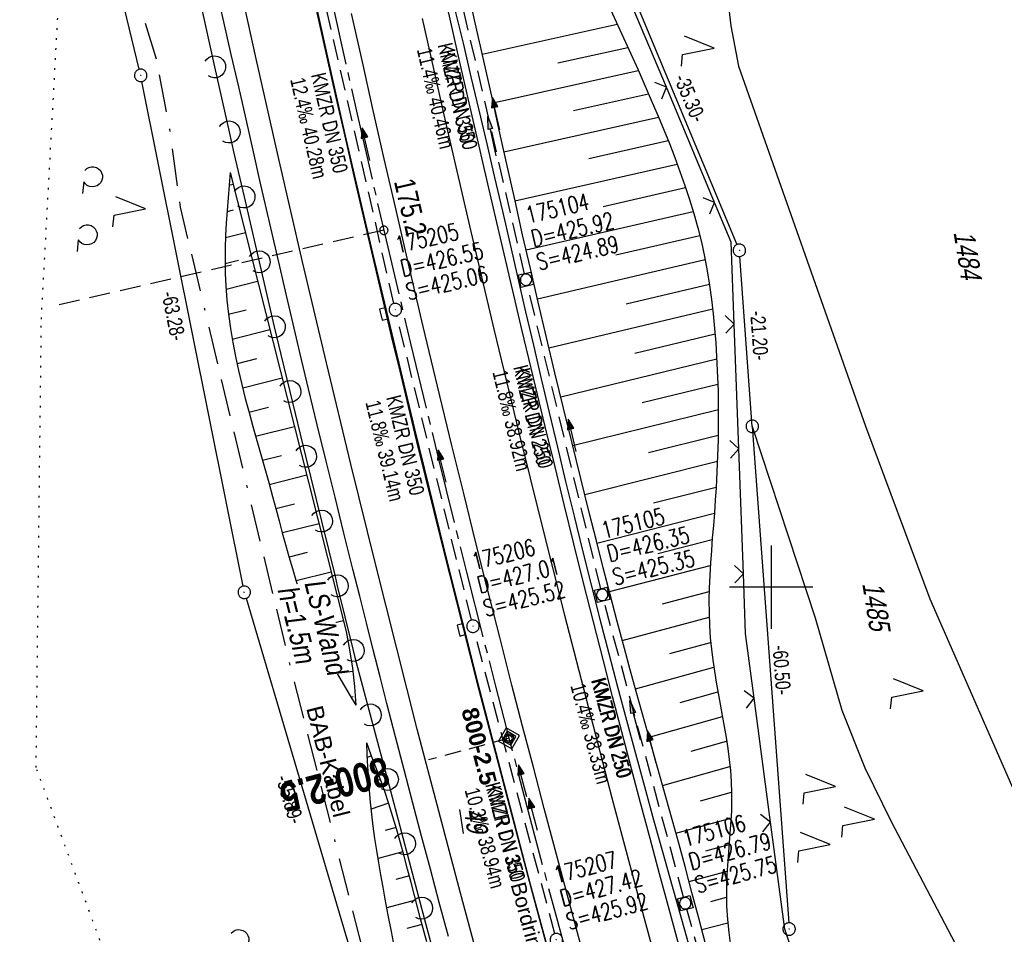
# Model space of a CAD drawing. Extents: x 508367 to 508796, y 450874 to 451833.
# Tile 9 of 37: x 508510 to 508628, y 451158 to 451268. Entities that reach past the tile are written whole.
import ezdxf
from ezdxf.enums import TextEntityAlignment as Align

# ---------------------------------------------------------------- set-up
doc = ezdxf.new("R2010")
doc.units = 0
doc.header["$LTSCALE"] = 10
doc.header["$MEASUREMENT"] = 0
for name, pattern in [('ACAD_ISO16W100', [73, 15, -6.5, 15, -6.5, 15, -7, 1, -7]), ('ACHSE', [5.5, 4, -0.5, 0.5, -0.5]), ('AUSGEZOGEN', [0]), ('LT00', [0]), ('LT17', [0.15, 0.1, -0.05]), ('PUNKTX2_STR', [0.6, 0.1, -0.5]), ('STRICHLINIE2', [0.375, 0.25, -0.125])]:
    doc.linetypes.add(name, pattern=pattern)
doc.layers.get('0').update_dxf_attribs({"linetype": 'LT00'})
for name, color, linetype in [('--EK_FBR', 250, 'LT00'), ('--EK_Halt-Pfeil', 4, 'LT00'), ('--EK_Haltung', 7, 'STRICHLINIE2'), ('--EK_Haltung-Text', 140, 'LT00'), ('--EK_Schacht-Text', 5, 'LT00'), ('--EK_ST-93-1', 30, 'LT17'), ('--EK_STATIONSZEICHEN', 19, 'LT00'), ('--EK_STATIONSZEICHEN_NR', 19, 'LT17'), ('--EL_DFK_AB_L', 21, 'LT00'), ('--EL_DFK_AB_P', 7, 'LT00'), ('--EL_Halt-Pfeil', 4, 'LT00'), ('--EL_Haltung', 182, 'STRICHLINIE2'), ('--EL_Haltung-Text', 182, 'LT00'), ('-AX-093', 35, 'ACHSE'), ('-ST-93-1', 250, 'LT00'), ('-STATIONSZEICHEN', 19, 'LT00'), ('-STATIONZEICHEN_NR', 19, 'LT00'), ('ABSTAND', 8, 'LT00'), ('BAB-KABEL', 220, 'ACAD_ISO16W100'), ('BAB-KABEL_TEXT', 221, 'Continuous'), ('DFK_AB_FLNR', 7, 'Continuous'), ('DFK_AB_L', 21, 'LT00'), ('DFK_AB_P', 7, 'LT00'), ('DFK_FLUR_NR', 250, 'LT00'), ('DFK_KATASTER', 250, 'LT00'), ('DFK_NUTZUNG', 250, 'LT00'), ('DFK_NUTZUNGSGRENZE', 70, 'PUNKTX2_STR'), ('LS-WAND_TEXT', 11, 'Continuous'), ('PFEIL', 140, 'AUSGEZOGEN'), ('RINNE_TEXT', 11, 'Continuous'), ('V121_AFBR_BAB', 250, 'LT00'), ('V121_BOESCH', 250, 'LT00'), ('V121_BOSCHUNG', 250, 'LT00'), ('V121_GRABEN', 250, 'LT00'), ('V121_H_BORD', 8, 'LT00'), ('V121_KA_MULD', 182, 'LT00'), ('V121_KA_PRUF', 182, 'LT00'), ('V121_LAERM', 11, 'LT00'), ('V121_LD_MARK', 250, 'LT00'), ('V121_RASTER', 250, 'LT00'), ('V121_SINKK', 182, 'LT00'), ('V121_ZAUN', 40, 'LT00')]:
    doc.layers.add(name, color=color, linetype=linetype)
doc.styles.add('Arial', font='ARIAL.TTF')
doc.styles.add('Beschrift', font='ARIAL.TTF')
doc.styles.add('Haltungsbeschriftung', font='ARIAL.TTF', dxfattribs={"width": 0.75})
doc.styles.add('Knoten', font='ARIALBD.TTF', dxfattribs={"width": 0.8, "height": 1.8})
doc.styles.add('schachtbeschriftung', font='romans.shx', dxfattribs={"width": 0.75, "height": 2})
doc.styles.get("Standard").update_dxf_attribs({"font": 'ARIAL.TTF'})

# ---------------------------------------------------------------- blocks, each defined once
blk = doc.blocks.new('SYMB7222')
at = {"color": 0, "linetype": 'ByBlock'}
blk.add_line((0, 0.185), (-0.11, -0.185), dxfattribs=at)
blk.add_lwpolyline([(0.25, -0.185), (0.11, -0.185), (0, 0.185)], dxfattribs=at)
blk = doc.blocks.new('SYMB7221')
at = {"color": 0, "linetype": 'ByBlock'}
for p, q in [((0, 0.435), (-0.11, 0.065)), ((0.11, 0.065), (0, 0.435)), ((0.25, 0.065), (0.11, 0.065)), ((-0.35, -0.065), (-0.46, -0.435)), ((0.35, -0.065), (0.24, -0.435))]:
    blk.add_line(p, q, dxfattribs=at)
for points in [[(-0.1, -0.435), (-0.24, -0.435), (-0.35, -0.065)], [(0.6, -0.435), (0.46, -0.435), (0.35, -0.065)]]:
    blk.add_lwpolyline(points, dxfattribs=at)
blk = doc.blocks.new('SYMB7201')
at = {"color": 0, "linetype": 'ByBlock'}
for p, q in [((0, 0.385), (-0.11, 0.015)), ((-0.255, -0.385), (-0.115, -0.385)), ((0.445, -0.385), (0.585, -0.385))]:
    blk.add_line(p, q, dxfattribs=at)
for points in [[(0.25, 0.015), (0.11, 0.015), (0, 0.385)], [(-0.393816, -0.383308), (-0.416239, -0.362945), (-0.432849, -0.337617), (-0.442589, -0.308936), (-0.444836, -0.27873), (-0.439449, -0.248923), (-0.426769, -0.221415), (-0.407606, -0.197958), (-0.38318, -0.180047), (-0.355047, -0.168823), (-0.325, -0.165), (-0.294953, -0.168823), (-0.26682, -0.180047), (-0.242394, -0.197959), (-0.223231, -0.221415), (-0.210551, -0.248923), (-0.205164, -0.27873), (-0.207411, -0.308936), (-0.21715, -0.337617), (-0.233761, -0.362945), (-0.256184, -0.383308)], [(0.306185, -0.383308), (0.283761, -0.362945), (0.267151, -0.337617), (0.257411, -0.308936), (0.255164, -0.27873), (0.260552, -0.248923), (0.273231, -0.221415), (0.292394, -0.197958), (0.31682, -0.180047), (0.344953, -0.168823), (0.375, -0.165), (0.405047, -0.168823), (0.43318, -0.180047), (0.457606, -0.197959), (0.476769, -0.221415), (0.489449, -0.248923), (0.494836, -0.27873), (0.492589, -0.308936), (0.48285, -0.337617), (0.466239, -0.362945), (0.443816, -0.383308)]]:
    blk.add_lwpolyline(points, dxfattribs=at)
blk = doc.blocks.new('SYMB0003')
at = {"color": 0, "linetype": 'ByBlock'}
for p, q in [((-0.015712, 0), (0.010166, 0.012015)), ((0, -0.021257), (-0.015712, 0)), ((0.010166, 0.012015), (0, -0.021257))]:
    blk.add_line(p, q, dxfattribs=at)
for points in [[(-0.031395, 0.499013), (-0.093691, 0.491144), (-0.154509, 0.475528), (-0.21289, 0.452414), (-0.267913, 0.422164), (-0.318712, 0.385257), (-0.364484, 0.342274), (-0.404509, 0.293893), (-0.438154, 0.240877), (-0.464888, 0.184062), (-0.484292, 0.124345), (-0.496058, 0.062667), (-0.5, 0)], [(-0.5, 0), (-0.496058, -0.062667), (-0.484292, -0.124345), (-0.464888, -0.184062), (-0.438154, -0.240877), (-0.404509, -0.293893), (-0.364485, -0.342274), (-0.318712, -0.385257), (-0.267914, -0.422164), (-0.21289, -0.452414), (-0.154509, -0.475529), (-0.093691, -0.491144), (-0.031395, -0.499014), (0.031395, -0.499014)], [(0.5, 0), (0.496057, 0.062667), (0.484292, 0.124345), (0.464888, 0.184062), (0.438153, 0.240877), (0.404509, 0.293893), (0.364484, 0.342274), (0.318712, 0.385257), (0.267913, 0.422164), (0.21289, 0.452414), (0.154509, 0.475528), (0.093691, 0.491144), (0.031395, 0.499013), (-0.031395, 0.499013)], [(0.031395, -0.499014), (0.093691, -0.491144), (0.154509, -0.475529), (0.21289, -0.452414), (0.267914, -0.422164), (0.318712, -0.385257), (0.364485, -0.342274), (0.404509, -0.293893), (0.438154, -0.240877), (0.464889, -0.184062), (0.484292, -0.124345), (0.496058, -0.062667), (0.5, 0)]]:
    blk.add_lwpolyline(points, dxfattribs=at)
blk = doc.blocks.new('SYMB2')
at = {"color": 0, "linetype": 'ByBlock', "flags": 128}
for points in [[(-0.031395, 0.499013), (-0.093691, 0.491144), (-0.154509, 0.475528), (-0.21289, 0.452414), (-0.267913, 0.422164), (-0.318712, 0.385257), (-0.364484, 0.342274), (-0.404509, 0.293893), (-0.438154, 0.240877), (-0.464888, 0.184062), (-0.484292, 0.124345), (-0.496058, 0.062667), (-0.5, 0)], [(-0.5, 0), (-0.496058, -0.062667), (-0.484292, -0.124345), (-0.464888, -0.184062), (-0.438154, -0.240877), (-0.404509, -0.293893), (-0.364485, -0.342274), (-0.318712, -0.385257), (-0.267914, -0.422164), (-0.21289, -0.452414), (-0.154509, -0.475529), (-0.093691, -0.491144), (-0.031395, -0.499014), (0.031395, -0.499014)], [(0.5, 0), (0.496057, 0.062667), (0.484292, 0.124345), (0.464888, 0.184062), (0.438153, 0.240877), (0.404509, 0.293893), (0.364484, 0.342274), (0.318712, 0.385257), (0.267913, 0.422164), (0.21289, 0.452414), (0.154509, 0.475528), (0.093691, 0.491144), (0.031395, 0.499013), (-0.031395, 0.499013)], [(0.031395, -0.499014), (0.093691, -0.491144), (0.154509, -0.475529), (0.21289, -0.452414), (0.267914, -0.422164), (0.318712, -0.385257), (0.364485, -0.342274), (0.404509, -0.293893), (0.438154, -0.240877), (0.464889, -0.184062), (0.484292, -0.124345), (0.496058, -0.062667), (0.5, 0)]]:
    blk.add_lwpolyline(points, dxfattribs=at)
blk = doc.blocks.new('SYMB7122')
at = {"color": 0, "linetype": 'ByBlock'}
for points in [[(-0.109975, -0.002365), (-0.106745, 0.026562), (-0.096041, 0.053629), (-0.078613, 0.076941), (-0.055681, 0.094866), (-0.028851, 0.106149), (0, 0.11)], [(0, 0.11), (0.028851, 0.106149), (0.055681, 0.094866), (0.078613, 0.076941), (0.096041, 0.053629), (0.106745, 0.026562), (0.109975, -0.002365)], [(-0.075234, -0.080249), (-0.093647, -0.057708), (-0.105504, -0.031126), (-0.109975, -0.002365)], [(0.109975, -0.002365), (0.105504, -0.031126), (0.093647, -0.057708), (0.075234, -0.080249)]]:
    blk.add_lwpolyline(points, dxfattribs=at)
blk = doc.blocks.new('SYMB0024')
at = {"color": 0, "linetype": 'ByBlock'}
for p, q in [((-0.5, 0.5), (0, 0)), ((0, 0), (0.5, 0.5))]:
    blk.add_line(p, q, dxfattribs=at)
blk = doc.blocks.new('Pfreil3')
at = {"layer": 'PFEIL'}
blk.add_hatch(color=256, dxfattribs=at).paths.add_polyline_path([(-1.55, 0.27), (-1.55, -0.27), (0, 0)])
for p, q in [((-1.55, 0), (-4.83, 0)), ((-1.55, -0.27), (-1.55, 0.27)), ((-1.55, 0.27), (0, 0)), ((0, 0), (-1.55, -0.27))]:
    blk.add_line(p, q, dxfattribs=at)
blk = doc.blocks.new('SYMB0652')
at = {"color": 0, "linetype": 'ByBlock'}
blk.add_lwpolyline([(-0.15, -0.075), (0.15, -0.075), (0.15, 0.075), (-0.15, 0.075), (-0.15, -0.075)], dxfattribs=at)
blk = doc.blocks.new('SYMB1210')
at = {"color": 0, "linetype": 'ByBlock'}
blk.add_line((0.018815, -0.179014), (0.055623, -0.17119), dxfattribs=at)
for points in [[(-0.2, -0.2), (-0.2, 0.2), (0.2, 0.2), (0.2, -0.2), (-0.2, -0.2)], [(0.018815, 0.179014), (-0.018815, 0.179014), (-0.055623, 0.17119), (-0.09, 0.155885), (-0.120444, 0.133766), (-0.145623, 0.105801), (-0.164438, 0.073213), (-0.176067, 0.037424), (-0.18, 0)], [(-0.18, 0), (-0.176067, -0.037424), (-0.164438, -0.073213), (-0.145623, -0.105801), (-0.120444, -0.133766), (-0.09, -0.155885), (-0.055623, -0.17119), (-0.018815, -0.179014), (0.018815, -0.179014)], [(0.18, 0), (0.176067, 0.037424), (0.164438, 0.073213), (0.145623, 0.105801), (0.120444, 0.133766), (0.09, 0.155885), (0.055623, 0.17119), (0.018815, 0.179014)], [(0.055623, -0.17119), (0.09, -0.155885), (0.120444, -0.133766), (0.145623, -0.105801), (0.164438, -0.073213), (0.176067, -0.037424), (0.18, 0)]]:
    blk.add_lwpolyline(points, dxfattribs=at)
blk = doc.blocks.new('SYMB0070')
at = {"color": 0, "linetype": 'ByBlock'}
for p, q in [((-0.5, 0), (0.2, 0)), ((0.5, 0), (0.2, 0.1)), ((0.2, 0.1), (0.2, 0)), ((0.468, 0), (0.21, 0.086)), ((0.21, 0.086), (0.21, -0.086)), ((0.21, -0.086), (0.468, 0)), ((0.22, -0.072), (0.437, 0)), ((0.23, -0.058), (0.405, 0)), ((0.24, -0.045), (0.374, 0)), ((0.342, 0), (0.25, 0.031)), ((0.25, 0.031), (0.25, -0.031)), ((0.25, -0.031), (0.342, 0)), ((0.26, -0.017), (0.31, 0)), ((0.27, -0.003), (0.279, 0))]:
    blk.add_line(p, q, dxfattribs=at)
for points in [[(0.2, 0), (0.2, -0.1), (0.5, 0)], [(0.437, 0), (0.22, 0.072), (0.22, -0.072)], [(0.405, 0), (0.23, 0.058), (0.23, -0.058)], [(0.374, 0), (0.24, 0.045), (0.24, -0.045)], [(0.31, 0), (0.26, 0.017), (0.26, -0.017)], [(0.279, 0), (0.27, 0.003), (0.27, -0.003)]]:
    blk.add_lwpolyline(points, dxfattribs=at)
blk = doc.blocks.new('Netzknoten_SYMB')
at = {"flags": 128}
blk.add_lwpolyline([(0, -0.864), (0.864, 0), (0, 0.864), (-0.864, 0)], close=True, dxfattribs=at)
blk.add_circle((0, 0), 0.36)

msp = doc.modelspace()

# ---------------------------------------------------------------- linework, layer by layer
at = {"layer": '--EK_FBR', "color": 2}
for points in [[(508544.64, 451272.72), (508545.67, 451268.07), (508546.71, 451263.42), (508547.76, 451258.78), (508548.82, 451254.13), (508549.91, 451249.32), (508551.02, 451244.52), (508552.13, 451239.72), (508553.26, 451234.92), (508554.4, 451230.12), (508555.41, 451225.91), (508556.43, 451221.7), (508557.45, 451217.5), (508558.48, 451213.3), (508559.52, 451209.09), (508560.55, 451204.89)], [(508578.06, 451153.74), (508576.72, 451158.67), (508575.4, 451163.6), (508574.08, 451168.52), (508572.77, 451173.45), (508571.46, 451178.38), (508570.17, 451183.32), (508568.89, 451188.25), (508567.42, 451193.99), (508565.96, 451199.74), (508564.52, 451205.48), (508563.1, 451211.24), (508561.69, 451216.99), (508559.96, 451224.14), (508558.25, 451231.29), (508556.56, 451238.44), (508554.89, 451245.6), (508553.56, 451251.41), (508552.24, 451257.23), (508550.93, 451263.05), (508549.63, 451268.87)], [(508560.55, 451204.89), (508564.72, 451188.44), (508570.94, 451164.7), (508577.62, 451140.07), (508584.42, 451116.08), (508591.71, 451091.24), (508599.26, 451066.37), (508606.9, 451042.47), (508611.37, 451028.91)]]:
    msp.add_lwpolyline(points, dxfattribs=at)
at = {"layer": '--EK_FBR'}
for points in [[(508561.26, 451158.05), (508560.17, 451162.15), (508559.11, 451166.13), (508558.05, 451170.11), (508557, 451174.08), (508555.95, 451178.06), (508554.91, 451182.05), (508553.88, 451186.03), (508553.05, 451189.25), (508552.23, 451192.48), (508551.42, 451195.7), (508550.61, 451198.93), (508549.8, 451202.15), (508548.72, 451206.48), (508547.65, 451210.81), (508546.58, 451215.14), (508545.52, 451219.47), (508544.47, 451223.81), (508543.43, 451228.15), (508542.62, 451231.59), (508541.81, 451235.03), (508541.01, 451238.48), (508540.22, 451241.93), (508539.43, 451245.37), (508538.64, 451248.82), (508537.86, 451252.27), (508536.97, 451256.16), (508536.08, 451260.06), (508535.19, 451263.95), (508534.31, 451267.85), (508533.43, 451271.75)], [(508589.09, 451156.47), (508587.77, 451161.33), (508586.62, 451165.59), (508585.48, 451169.84), (508584.34, 451174.1), (508583.21, 451178.36), (508582.09, 451182.62), (508580.97, 451186.89), (508579.87, 451191.15), (508578.68, 451195.84), (508577.5, 451200.53), (508576.33, 451205.22), (508575.17, 451209.91), (508574.02, 451214.61), (508572.88, 451219.3), (508571.48, 451225.12), (508570.09, 451230.94), (508568.71, 451236.76), (508567.34, 451242.58), (508565.98, 451248.4), (508564.35, 451255.52), (508562.73, 451262.65), (508561.13, 451269.77)]]:
    msp.add_lwpolyline(points, dxfattribs=at)
at = {"layer": '--EK_Haltung'}
for p, q in [((508570.41, 451237.63), (508561.63, 451275.59)), ((508554.72, 451234.05), (508546.07, 451271.86)), ((508579.56, 451199.8), (508570.76, 451236.18)), ((508564.03, 451196.04), (508555.07, 451232.59)), ((508589.5, 451162.78), (508579.93, 451198.35)), ((508574.03, 451158.4), (508564.4, 451194.58)), ((508600.53, 451123.1), (508589.9, 451161.33))]:
    msp.add_line(p, q, dxfattribs=at)
at = {"layer": '--EK_ST-93-1', "ltscale": 2.5}
msp.add_line((508553.51, 451242.84), (508514.52, 451233.87), dxfattribs=at)
at = {"layer": '--EK_STATIONSZEICHEN_NR', "ltscale": 2}
msp.add_line((508568.54, 451181.86), (508558.88, 451179.27), dxfattribs=at)
at = {"layer": '--EL_DFK_AB_L'}
for p, q in [((508524.14, 451262.16), (508505.9, 451337.47)), ((508582.59, 451273.01), (508595.91, 451241.13)), ((508536.6, 451200.11), (508524.47, 451260.69)), ((508597.75, 451219.3), (508596.26, 451239.69)), ((508597.75, 451219.3), (508602.12, 451159.71))]:
    msp.add_line(p, q, dxfattribs=at)
at = {"layer": '--EL_Haltung'}
for p, q in [((508570.41, 451237.63), (508561.63, 451275.59)), ((508554.72, 451234.05), (508546.07, 451271.86)), ((508579.56, 451199.8), (508570.76, 451236.18)), ((508564.03, 451196.04), (508555.07, 451232.59)), ((508589.5, 451162.78), (508579.93, 451198.35)), ((508574.03, 451158.4), (508564.4, 451194.58)), ((508600.53, 451123.1), (508589.9, 451161.33))]:
    msp.add_line(p, q, dxfattribs=at)
at = {"layer": '-AX-093', "ltscale": 0.2}
msp.add_lwpolyline([(508547.21, 451270.57), (508550.3, 451256.78), (508553.47, 451243.01), (508556.71, 451229.26), (508560.03, 451215.52), (508563.44, 451201.81), (508566.91, 451188.11), (508570.47, 451174.44), (508574.1, 451160.78), (508577.82, 451147.14), (508581.6, 451133.53), (508585.47, 451119.94), (508589.41, 451106.37), (508593.43, 451092.82), (508597.52, 451079.3)], dxfattribs=at)
at = {"layer": 'BAB-KABEL', "ltscale": 0.03, "flags": 128}
msp.add_lwpolyline([(508481.13, 451805.49), (508478.84, 451792.34), (508487.53, 451759.38), (508487.31, 451756.49), (508474.35, 451741.91), (508468.83, 451735.71), (508475.95, 451649.56), (508469.74, 451597.11), (508469.51, 451571.11), (508469.05, 451544.18), (508471.27, 451515.16), (508471.84, 451512.79), (508471.5, 451511.44), (508473.75, 451501.97), (508475.56, 451491.8), (508479.63, 451452.23), (508484.87, 451407.11), (508486.67, 451393.18), (508505.81, 451340.85), (508508.11, 451333.69), (508512.99, 451311.23), (508516.79, 451293.97), (508526.19, 451263.36), (508527.76, 451255), (508529.06, 451245.61), (508536.66, 451213.69), (508542.4, 451189.94), (508551.83, 451153.06), (508568.82, 451102.09), (508574.05, 451078.79), (508579.27, 451054.79), (508581.62, 451046.96), (508586.59, 451032.08), (508591.03, 451018.51), (508595.2, 451005.73), (508599.04, 450995.06), (508614.65, 450954.69), (508622.36, 450920.86), (508627.49, 450900.73), (508631.74, 450892.82)], dxfattribs=at)
at = {"layer": 'DFK_AB_L'}
for p, q in [((508524.14, 451262.16), (508505.9, 451337.47)), ((508582.59, 451273.01), (508595.91, 451241.13)), ((508536.6, 451200.11), (508524.47, 451260.69)), ((508597.75, 451219.3), (508596.26, 451239.69)), ((508597.75, 451219.3), (508602.12, 451159.71)), ((508536.96, 451198.66), (508552.61, 451145.79))]:
    msp.add_line(p, q, dxfattribs=at)
at = {"layer": 'DFK_KATASTER'}
for p, q in [((508592.91, 451286.76), (508595.18, 451267.4)), ((508595.18, 451267.4), (508596.08, 451262.54)), ((508596.08, 451262.54), (508611.32, 451219.31)), ((508597.75, 451219.3), (508605.31, 451196.33)), ((508611.32, 451219.31), (508619.08, 451198.6)), ((508619.08, 451198.6), (508641.68, 451146.85)), ((508605.31, 451196.33), (508608.5, 451185.25)), ((508608.5, 451185.25), (508611.24, 451178.33)), ((508611.24, 451178.33), (508614.43, 451171.85)), ((508614.43, 451171.85), (508625.13, 451151.51))]:
    msp.add_line(p, q, dxfattribs=at)
at = {"layer": 'DFK_NUTZUNGSGRENZE', "ltscale": 0.2}
for p, q in [((508512.39, 451232.15), (508515.26, 451285.1)), ((508511.76, 451178.36), (508512.39, 451232.15)), ((508522.75, 451148.64), (508511.76, 451178.36))]:
    msp.add_line(p, q, dxfattribs=at)
at = {"layer": 'V121_AFBR_BAB', "color": 0}
for points in [[(508544.64, 451272.72), (508545.67, 451268.07), (508546.71, 451263.42), (508547.76, 451258.78), (508548.82, 451254.13), (508549.91, 451249.32), (508551.02, 451244.52), (508552.13, 451239.72), (508553.26, 451234.92), (508554.4, 451230.12), (508555.41, 451225.91), (508556.43, 451221.7), (508557.45, 451217.5), (508558.48, 451213.3), (508559.52, 451209.09), (508560.55, 451204.89)], [(508578.06, 451153.74), (508576.72, 451158.67), (508575.4, 451163.6), (508574.08, 451168.52), (508572.77, 451173.45), (508571.46, 451178.38), (508570.17, 451183.32), (508568.89, 451188.25), (508567.42, 451193.99), (508565.96, 451199.74), (508564.52, 451205.48), (508563.1, 451211.24), (508561.69, 451216.99), (508559.96, 451224.14), (508558.25, 451231.29), (508556.56, 451238.44), (508554.89, 451245.6), (508553.56, 451251.41), (508552.24, 451257.23), (508550.93, 451263.05), (508549.63, 451268.87)]]:
    msp.add_lwpolyline(points, dxfattribs=at)
at = {"layer": 'V121_AFBR_BAB'}
for points in [[(508561.26, 451158.05), (508560.17, 451162.15), (508559.11, 451166.13), (508558.05, 451170.11), (508557, 451174.08), (508555.95, 451178.06), (508554.91, 451182.05), (508553.88, 451186.03), (508553.05, 451189.25), (508552.23, 451192.48), (508551.42, 451195.7), (508550.61, 451198.93), (508549.8, 451202.15), (508548.72, 451206.48), (508547.65, 451210.81), (508546.58, 451215.14), (508545.52, 451219.47), (508544.47, 451223.81), (508543.43, 451228.15), (508542.62, 451231.59), (508541.81, 451235.03), (508541.01, 451238.48), (508540.22, 451241.93), (508539.43, 451245.37), (508538.64, 451248.82), (508537.86, 451252.27), (508536.97, 451256.16), (508536.08, 451260.06), (508535.19, 451263.95), (508534.31, 451267.85), (508533.43, 451271.75)], [(508589.09, 451156.47), (508587.77, 451161.33), (508586.62, 451165.59), (508585.48, 451169.84), (508584.34, 451174.1), (508583.21, 451178.36), (508582.09, 451182.62), (508580.97, 451186.89), (508579.87, 451191.15), (508578.68, 451195.84), (508577.5, 451200.53), (508576.33, 451205.22), (508575.17, 451209.91), (508574.02, 451214.61), (508572.88, 451219.3), (508571.48, 451225.12), (508570.09, 451230.94), (508568.71, 451236.76), (508567.34, 451242.58), (508565.98, 451248.4), (508564.35, 451255.52), (508562.73, 451262.65), (508561.13, 451269.77)]]:
    msp.add_lwpolyline(points, dxfattribs=at)
at = {"layer": 'V121_AFBR_BAB', "color": 2}
msp.add_lwpolyline([(508560.55, 451204.89), (508564.72, 451188.44), (508570.94, 451164.7), (508577.62, 451140.07), (508584.42, 451116.08), (508591.71, 451091.24), (508599.26, 451066.37), (508606.9, 451042.47), (508611.37, 451028.91)], dxfattribs=at)
at = {"layer": 'V121_BOESCH'}
for points in [[(508580.53, 451269.8), (508581.41, 451267.87), (508582.29, 451265.95), (508583.16, 451264.01), (508584.03, 451262.08), (508584.89, 451260.13), (508585.74, 451258.19), (508586.44, 451256.55), (508587.12, 451254.9), (508587.79, 451253.24), (508588.44, 451251.58), (508589.06, 451249.91), (508589.65, 451248.23), (508590.2, 451246.54), (508590.72, 451244.84), (508591.2, 451243.14), (508591.63, 451241.42), (508592.02, 451239.68), (508592.34, 451237.97), (508592.62, 451236.25), (508592.86, 451234.53), (508593.06, 451232.79), (508593.22, 451231.05), (508593.36, 451229.31), (508593.64, 451223.53), (508593.66, 451217.73), (508593.42, 451211.94), (508593.31, 451210.43), (508593.19, 451208.92), (508593.07, 451207.42), (508592.94, 451205.91), (508592.83, 451204.4), (508592.72, 451202.9), (508592.64, 451201.4), (508592.57, 451199.89), (508592.54, 451198.39), (508592.55, 451196.89), (508592.6, 451195.4), (508592.7, 451193.9), (508592.83, 451192.57), (508593, 451191.24), (508593.19, 451189.92), (508593.41, 451188.59), (508593.65, 451187.26), (508593.89, 451185.94), (508594.13, 451184.61), (508594.37, 451183.29), (508594.6, 451181.96), (508594.8, 451180.64), (508594.98, 451179.31), (508595.12, 451177.98), (508595.22, 451176.65), (508595.27, 451175.32), (508595.27, 451174.22), (508595.24, 451173.13), (508595.18, 451172.04), (508595.11, 451170.94), (508595.02, 451169.85), (508594.93, 451168.76), (508594.85, 451167.66), (508594.77, 451166.57), (508594.7, 451165.47), (508594.66, 451164.38), (508594.64, 451163.29), (508594.67, 451161.7), (508594.77, 451160.12), (508594.94, 451158.54), (508595.15, 451156.96)], [(508535.04, 451249.79), (508534.92, 451248.27), (508534.8, 451246.75), (508534.68, 451245.23), (508534.59, 451243.71), (508534.51, 451242.2), (508534.47, 451240.68), (508534.45, 451239.17), (508534.47, 451237.67), (508534.53, 451236.17), (508534.66, 451234.46), (508534.85, 451232.76), (508535.08, 451231.06), (508535.37, 451229.37), (508535.69, 451227.68), (508536.06, 451225.99), (508536.45, 451224.31), (508536.87, 451222.63), (508537.32, 451220.95), (508537.78, 451219.27), (508538.25, 451217.59), (508538.73, 451215.91), (508539.21, 451214.23), (508539.69, 451212.55), (508540.15, 451210.87), (508540.55, 451209.43), (508540.93, 451207.98), (508541.32, 451206.54), (508541.71, 451205.11), (508542.11, 451203.68), (508542.53, 451202.25), (508542.96, 451200.84), (508543.42, 451199.44), (508543.9, 451198.05), (508544.42, 451196.67), (508544.98, 451195.31), (508545.58, 451193.97), (508546.16, 451192.78), (508546.78, 451191.6), (508547.42, 451190.43), (508548.09, 451189.27), (508548.77, 451188.12), (508549.46, 451186.97), (508550.16, 451185.82)], [(508535.04, 451249.79), (508544.48, 451212.6), (508548.97, 451194.69), (508549.4, 451192.49), (508549.74, 451190.28), (508550, 451188.06), (508550.16, 451185.82)], [(508558.66, 451157.42), (508557.92, 451160.2), (508557.19, 451162.97), (508556.78, 451164.56), (508556.36, 451166.14), (508555.95, 451167.72), (508555.52, 451169.3), (508555.07, 451170.87), (508554.6, 451172.44), (508554.11, 451173.99), (508553.61, 451175.47), (508553.09, 451176.93), (508552.55, 451178.4), (508552, 451179.85), (508551.45, 451181.31)], [(508554.8, 451156.74), (508554.41, 451158.67), (508554.04, 451160.61), (508553.68, 451162.55), (508553.41, 451164), (508553.14, 451165.46), (508552.89, 451166.92), (508552.65, 451168.37), (508552.43, 451169.84), (508552.23, 451171.3), (508552.05, 451172.77), (508551.91, 451174.18), (508551.79, 451175.61), (508551.69, 451177.03), (508551.6, 451178.46), (508551.52, 451179.88), (508551.45, 451181.31)]]:
    msp.add_lwpolyline(points, dxfattribs=at)
at = {"layer": 'V121_BOSCHUNG'}
for p, q in [((508565.33, 451263.99), (508581.54, 451267.59)), ((508574.39, 451262.93), (508582.81, 451264.8)), ((508566.63, 451258.13), (508584.06, 451262.01)), ((508576.29, 451257.2), (508585.3, 451259.21)), ((508567.93, 451252.27), (508586.5, 451256.4)), ((508578.12, 451251.46), (508587.65, 451253.6)), ((508569.25, 451246.39), (508588.74, 451250.78)), ((508535.41, 451248.34), (508534.91, 451248.21)), ((508579.83, 451245.7), (508589.74, 451247.96)), ((508535.41, 451245.24), (508534.67, 451245.06)), ((508570.59, 451240.5), (508590.65, 451245.1)), ((508536.89, 451242.52), (508534.5, 451241.92)), ((508581.35, 451239.89), (508591.43, 451242.23)), ((508536.04, 451239.21), (508534.45, 451238.81)), ((508571.95, 451234.61), (508592.09, 451239.32)), ((508538.36, 451236.71), (508534.56, 451235.74)), ((508582.62, 451234.03), (508592.6, 451236.38)), ((508536.98, 451233.26), (508534.85, 451232.72)), ((508573.33, 451228.73), (508592.99, 451233.41)), ((508539.84, 451230.89), (508535.3, 451229.74)), ((508583.66, 451228.1), (508593.28, 451230.42)), ((508538.23, 451227.39), (508535.88, 451226.79)), ((508574.74, 451222.86), (508593.48, 451227.4)), ((508541.32, 451225.08), (508536.56, 451223.87)), ((508584.54, 451222.15), (508593.62, 451224.37)), ((508539.68, 451221.57), (508537.31, 451220.96)), ((508576.18, 451216.99), (508593.68, 451221.31)), ((508542.79, 451219.26), (508538.11, 451218.07)), ((508585.29, 451216.15), (508593.67, 451218.23)), ((508541.23, 451215.77), (508538.93, 451215.19)), ((508577.63, 451211.14), (508593.58, 451215.13)), ((508544.27, 451213.44), (508539.76, 451212.3)), ((508585.89, 451210.12), (508593.42, 451212.02)), ((508542.77, 451209.97), (508540.55, 451209.41)), ((508579.1, 451205.3), (508593.19, 451208.88)), ((508545.73, 451207.62), (508541.33, 451206.51)), ((508586.39, 451204.05), (508592.93, 451205.73)), ((508544.29, 451204.17), (508542.13, 451203.62)), ((508547.18, 451201.8), (508542.99, 451200.74)), ((508580.59, 451199.46), (508592.7, 451202.59)), ((508586.96, 451198.01), (508592.56, 451199.48)), ((508545.94, 451198.39), (508543.96, 451197.89)), ((508548.65, 451195.94), (508545.06, 451195.12)), ((508582.14, 451193.61), (508592.56, 451196.41)), ((508587.84, 451192.03), (508592.74, 451193.37)), ((508547.84, 451192.67), (508546.36, 451192.4)), ((508549.79, 451189.88), (508547.87, 451189.65)), ((508583.73, 451187.79), (508593.12, 451190.38)), ((508589.08, 451186.15), (508593.62, 451187.42)), ((508549.83, 451186.83), (508549.56, 451186.81)), ((508585.35, 451181.99), (508594.16, 451184.47)), ((508590.42, 451180.3), (508594.67, 451181.51)), ((508552.04, 451179.75), (508551.54, 451179.56)), ((508586.98, 451176.21), (508595.07, 451178.49)), ((508553.09, 451176.93), (508552.41, 451176.68)), ((508591.52, 451174.37), (508595.26, 451175.41)), ((508554.08, 451174.07), (508551.99, 451173.37)), ((508588.58, 451170.45), (508595.19, 451172.27)), ((508554.98, 451171.16), (508553.67, 451170.77)), ((508592.17, 451168.33), (508594.96, 451169.09)), ((508555.8, 451168.24), (508552.81, 451167.42)), ((508556.58, 451165.33), (508554.95, 451164.9)), ((508590.15, 451164.67), (508594.73, 451165.91)), ((508592.78, 451162.27), (508594.64, 451162.77)), ((508557.33, 451162.42), (508553.87, 451161.51)), ((508558.1, 451159.52), (508556.27, 451159.04)), ((508591.68, 451158.89), (508594.81, 451159.7))]:
    msp.add_line(p, q, dxfattribs=at)
at = {"layer": 'V121_GRABEN'}
for points in [[(508592.13, 451157.17), (508591.32, 451160.26), (508590.5, 451163.36), (508589.67, 451166.45), (508588.83, 451169.54), (508588.13, 451172.11), (508587.41, 451174.67), (508586.69, 451177.24), (508585.97, 451179.8), (508585.24, 451182.36), (508584.52, 451184.93), (508583.81, 451187.49), (508583.1, 451190.06), (508582.4, 451192.63), (508581.54, 451195.86), (508580.69, 451199.1), (508579.85, 451202.33), (508579.03, 451205.57), (508578.21, 451208.82), (508577.16, 451213.04), (508576.11, 451217.27), (508575.07, 451221.5), (508574.05, 451225.73), (508573.04, 451229.96), (508572.04, 451234.2), (508571.1, 451238.26), (508570.17, 451242.31), (508569.26, 451246.37), (508568.34, 451250.43), (508567.44, 451254.49), (508566.54, 451258.56), (508565.51, 451263.16), (508564.49, 451267.76), (508563.47, 451272.36)], [(508562.05, 451269.31), (508563.02, 451265.29), (508563.97, 451261.27), (508564.92, 451257.24), (508565.87, 451253.21), (508566.8, 451249.18), (508567.74, 451245.15), (508568.67, 451241.12), (508569.6, 451237.09), (508570.53, 451233.06), (508571.47, 451229.03), (508572.41, 451225), (508573.36, 451220.97), (508574.34, 451216.82), (508575.34, 451212.68), (508576.35, 451208.54), (508577.36, 451204.41), (508578.4, 451200.27), (508579.45, 451196.14), (508580.51, 451192.02), (508581.56, 451188.02), (508582.63, 451184.03), (508583.71, 451180.04), (508584.8, 451176.06), (508585.9, 451172.07), (508587.01, 451168.09), (508588.13, 451164.12), (508589.25, 451160.14), (508590.38, 451156.16)]]:
    msp.add_lwpolyline(points, dxfattribs=at)
at = {"layer": 'V121_H_BORD'}
msp.add_lwpolyline([(508593.66, 451085.16), (508591.82, 451091.27), (508589.41, 451099.4), (508587.02, 451107.53), (508584.65, 451115.66), (508582.31, 451123.81), (508580, 451131.96), (508577.72, 451140.13), (508574.39, 451152.21), (508571.13, 451164.31), (508567.94, 451176.43), (508564.81, 451188.57), (508563.42, 451194.04), (508562.04, 451199.51), (508560.68, 451204.98), (508558.94, 451212), (508557.23, 451219.02), (508555.53, 451226.04), (508553.85, 451233.07), (508552.18, 451240.1), (508550.54, 451247.14), (508548.92, 451254.18), (508546.79, 451263.62), (508544.7, 451273.07)], dxfattribs=at)
at = {"layer": 'V121_LAERM'}
for p, q in [((508531.45, 451270.26), (508533.19, 451262.45)), ((508533.19, 451262.45), (508534.93, 451254.64)), ((508536.72, 451246.84), (508538.54, 451239.05)), ((508538.54, 451239.05), (508540.36, 451231.26)), ((508542.22, 451223.48), (508544.12, 451215.71)), ((508544.12, 451215.71), (508546.03, 451207.94)), ((508551.88, 451184.66), (508553.93, 451176.93)), ((508553.93, 451176.93), (508555.99, 451169.2)), ((508555.99, 451169.2), (508558.05, 451161.47)), ((508558.05, 451161.47), (508560.11, 451153.74))]:
    msp.add_line(p, q, dxfattribs=at)
for points in [[(508534.93, 451254.64), (508535.49, 451252.11), (508536.72, 451246.84)], [(508540.36, 451231.26), (508541.14, 451227.93), (508542.22, 451223.48)], [(508546.03, 451207.94), (508547.65, 451201.29), (508547.92, 451200.17)], [(508547.92, 451200.17), (508548.83, 451196.43), (508549.83, 451192.4)], [(508549.83, 451192.4), (508550.04, 451191.57), (508551.88, 451184.66)]]:
    msp.add_lwpolyline(points, dxfattribs=at)
at = {"layer": 'V121_LD_MARK'}
for points in [[(508584.19, 451087.3), (508581.52, 451096.29), (508578.88, 451105.29), (508576.28, 451114.3), (508573.49, 451124.08), (508570.73, 451133.86), (508568.02, 451143.66), (508565.34, 451153.46), (508562.7, 451163.28), (508560.1, 451173.1), (508557.53, 451182.94), (508555.01, 451192.79), (508552.53, 451202.64), (508549.54, 451214.77), (508546.61, 451226.91), (508543.74, 451239.06), (508540.94, 451251.23), (508538.19, 451263.41), (508535.5, 451275.61)], [(508558.12, 451268.28), (508560.93, 451255.83), (508563.79, 451243.39), (508566.73, 451230.97), (508569.73, 451218.56), (508572.45, 451207.59), (508575.21, 451196.62), (508578.03, 451185.67), (508580.89, 451174.73), (508583.81, 451163.8), (508586.77, 451152.88), (508589.78, 451141.98), (508592.84, 451131.09), (508595.17, 451122.89), (508597.53, 451114.7), (508599.93, 451106.51), (508602.34, 451098.33), (508604.79, 451090.16), (508607.27, 451082)]]:
    msp.add_lwpolyline(points, dxfattribs=at)
at = {"layer": 'V121_RASTER'}
for p, q in [((508600, 451205), (508600, 451195)), ((508605, 451200), (508595, 451200))]:
    msp.add_line(p, q, dxfattribs=at)
at = {"layer": 'V121_ZAUN'}
for p, q in [((508587.43, 451260.01), (508581.63, 451273.84)), ((508593.22, 451246.17), (508587.43, 451260.01)), ((508596.13, 451216.59), (508595.58, 451231.58)), ((508596.68, 451201.6), (508596.13, 451216.59)), ((508599.93, 451171.8), (508597.97, 451186.67))]:
    msp.add_line(p, q, dxfattribs=at)
for points in [[(508595.58, 451231.58), (508595.22, 451241.4), (508593.22, 451246.17)], [(508597.97, 451186.67), (508596.94, 451194.45), (508596.68, 451201.6)], [(508602.28, 451157.02), (508601.64, 451158.93), (508599.93, 451171.8)]]:
    msp.add_lwpolyline(points, dxfattribs=at)

# ---------------------------------------------------------------- block references
at = {"layer": '--EK_Halt-Pfeil', "yscale": 4, "zscale": 4}
for p, xscale, rotation in [((508566.99, 451256.84), 4.000000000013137, 103.0366199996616), ((508551.37, 451253.18), 4.000000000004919, 102.885130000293), ((508576.13, 451218.22), 4.000000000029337, 103.5973200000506), ((508560.52, 451214.55), 4.00000000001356, 103.7742599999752), ((508585.68, 451180.82), 3.999999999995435, 105.0706800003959), ((508571.45, 451172.72), 3.999999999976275, 104.8991699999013)]:
    msp.add_blockref('SYMB0070', p, dxfattribs=dict(at, xscale=xscale, rotation=rotation))
at = {"layer": '--EK_STATIONSZEICHEN', "linetype": 'Continuous', "lineweight": 0, "xscale": 1.499999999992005, "yscale": 1.5, "zscale": 1.5, "rotation": 195.0101023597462}
msp.add_blockref('Netzknoten_SYMB', (508568.54, 451181.86), dxfattribs=at)
at = {"layer": '--EL_DFK_AB_P', "xscale": 1.500000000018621, "yscale": 1.5, "zscale": 1.5, "rotation": 264.7377099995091}
for p in [(508524.32, 451261.43), (508596.2, 451240.44), (508597.75, 451219.3), (508536.75, 451199.38), (508602.17, 451158.96)]:
    msp.add_blockref('SYMB0003', p, dxfattribs=at)
at = {"layer": '--EL_Halt-Pfeil', "yscale": 4, "zscale": 4}
for p, xscale, rotation in [((508566.99, 451256.84), 4.000000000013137, 103.0366199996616), ((508551.37, 451253.18), 4.000000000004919, 102.885130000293), ((508576.13, 451218.22), 4.000000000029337, 103.5973200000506), ((508560.52, 451214.55), 4.00000000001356, 103.7742599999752), ((508585.68, 451180.82), 3.999999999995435, 105.0706800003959), ((508570.18, 451176.75), 3.999999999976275, 104.8991699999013)]:
    msp.add_blockref('SYMB0070', p, dxfattribs=dict(at, xscale=xscale, rotation=rotation))
at = {"layer": '-ST-93-1', "rotation": 274.1956499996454}
msp.add_blockref('SYMB2', (508553.51, 451242.84), dxfattribs=at)
at = {"layer": '-STATIONSZEICHEN', "linetype": 'Continuous', "lineweight": 0, "rotation": 195.0101023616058}
msp.add_blockref('Netzknoten_SYMB', (508568.54, 451181.86), dxfattribs=at)
at = {"layer": 'DFK_AB_P', "xscale": 1.500000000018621, "yscale": 1.5, "zscale": 1.5, "rotation": 264.7377099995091}
for p in [(508524.32, 451261.43), (508596.2, 451240.44), (508597.75, 451219.3), (508536.75, 451199.38), (508602.17, 451158.96)]:
    msp.add_blockref('SYMB0003', p, dxfattribs=at)
at = {"layer": 'DFK_NUTZUNG', "xscale": 10.00000000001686, "yscale": 10, "zscale": 10, "rotation": 264.7377100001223}
for name, p in [('SYMB7222', (508591.33, 451264.87)), ('SYMB7201', (508521.07, 451245.76)), ('SYMB7222', (508616.43, 451187.72)), ('SYMB7221', (508608.08, 451172.54)), ('SYMB7201', (508538.64, 451154.2))]:
    msp.add_blockref(name, p, dxfattribs=at)
at = {"layer": 'PFEIL'}
for p, rotation in [((508565.98, 451256.51), 101.6967807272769), ((508583.04, 451186.39), 105.1309808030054)]:
    msp.add_blockref('Pfreil3', p, dxfattribs=dict(at, rotation=rotation))
at = {"layer": 'V121_KA_MULD', "zscale": 3.8}
for p, xscale, yscale, rotation in [((508570.58, 451236.9), 3.800000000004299, 3.800000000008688, 102.8878231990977), ((508579.73, 451199.07), 3.799999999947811, 3.799999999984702, 104.2770930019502), ((508589.7, 451162.06), 3.799999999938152, 3.799999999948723, 104.9880425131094)]:
    msp.add_blockref('SYMB1210', p, dxfattribs=dict(at, xscale=xscale, yscale=yscale, rotation=rotation))
at = {"layer": 'V121_KA_PRUF', "xscale": 1.5, "yscale": 1.5, "zscale": 1.5, "rotation": 279.0666}
for p in [(508554.89, 451233.32), (508564.21, 451195.31), (508574.22, 451157.68)]:
    msp.add_blockref('SYMB0003', p, dxfattribs=at)
at = {"layer": 'V121_LAERM', "xscale": 12, "yscale": 12, "zscale": 12}
for p, rotation in [((508533.19, 451262.45), 282.54826), ((508534.93, 451254.64), 282.54826), ((508536.72, 451246.84), 283.15122), ((508538.54, 451239.05), 283.15122), ((508540.36, 451231.26), 283.15122), ((508542.22, 451223.48), 283.74022), ((508544.12, 451215.71), 283.74022), ((508546.03, 451207.94), 283.74022), ((508547.92, 451200.17), 283.59995), ((508549.83, 451192.4), 283.98939), ((508551.88, 451184.66), 284.9063), ((508553.93, 451176.93), 284.9063), ((508555.99, 451169.2), 284.9063), ((508558.05, 451161.47), 284.9063)]:
    msp.add_blockref('SYMB7122', p, dxfattribs=dict(at, rotation=rotation))
at = {"layer": 'V121_SINKK', "zscale": 4.5}
for p, xscale, yscale, rotation in [((508553.49, 451232.8), 4.500000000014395, 4.500000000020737, 103.3406960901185), ((508562.79, 451194.87), 4.500000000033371, 4.499999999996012, 104.2237401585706)]:
    msp.add_blockref('SYMB0652', p, dxfattribs=dict(at, xscale=xscale, yscale=yscale, rotation=rotation))
at = {"layer": 'V121_ZAUN', "xscale": 2.1, "yscale": 2.1, "zscale": 2.1}
for p, rotation in [((508587.43, 451260.01), 112.74406), ((508593.22, 451246.17), 112.74406), ((508595.58, 451231.58), 92.09035999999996), ((508596.13, 451216.59), 92.09035999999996), ((508596.68, 451201.6), 92.09035999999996), ((508597.97, 451186.67), 97.54169), ((508599.93, 451171.8), 97.54169)]:
    msp.add_blockref('SYMB0024', p, dxfattribs=dict(at, rotation=rotation))

# ---------------------------------------------------------------- texts
at = {"layer": '--EK_Haltung-Text', "style": 'Haltungsbeschriftung', "width": 0.75}
for s, rotation, p in [('11.4‰ 40.46m', -76.9634, (508557.46, 451264.52)), ('KMZR DN 350', -76.9634, (508559.96, 451265.09)), ('12.4‰ 40.28m', -77.1149, (508542.25, 451260.94)), ('KMZR DN 350', -77.1149, (508544.75, 451261.51)), ('KMZR DN 250', -76.4027, (508569.02, 451226.41)), ('11.8‰ 38.92m', -76.4027, (508566.53, 451225.81)), ('KMZR DN 350', -76.2257, (508553.77, 451222.78)), ('11.8‰ 39.14m', -76.2257, (508551.28, 451222.17)), ('KMZR DN 250', -74.9293, (508578.36, 451188.84)), ('10.4‰ 38.33m', -74.9293, (508575.89, 451188.17)), ('10.3‰ 38.94m', -75.1008, (508563.19, 451175.64)), ('KMZR DN 350', -75.1008, (508565.67, 451176.3))]:
    msp.add_text(s, height=1.8, rotation=rotation, dxfattribs=at).set_placement(p)
at = {"layer": '--EK_Schacht-Text', "style": 'schachtbeschriftung', "width": 0.75}
for s, rotation, p in [('175104', 13.0366, (508570.82, 451243.64)), ('D=425.92', 13.0366, (508571.47, 451240.83)), ('175205', 12.8851, (508555.14, 451240.06)), ('S=424.89', 13.0366, (508572.12, 451238.03)), ('D=426.55', 12.8851, (508555.79, 451237.25)), ('S=425.06', 12.8851, (508556.43, 451234.44)), ('175105', 13.5973, (508579.9, 451205.81)), ('D=426.35', 13.5973, (508580.58, 451203.01)), ('175206', 13.7743, (508564.36, 451202.05)), ('S=425.35', 13.5973, (508581.26, 451200.21)), ('D=427.01', 13.7743, (508565.04, 451199.25)), ('S=425.52', 13.7743, (508565.73, 451196.45)), ('175106', 15.0707, (508589.7, 451168.8)), ('D=426.79', 15.0707, (508590.45, 451166.02)), ('175207', 14.8992, (508574.24, 451164.42)), ('S=425.75', 15.0707, (508591.19, 451163.24)), ('D=427.42', 14.8992, (508574.98, 451161.64)), ('S=425.92', 14.8992, (508575.72, 451158.85))]:
    msp.add_text(s, height=2, rotation=rotation, dxfattribs=at).set_placement(p)
at = {"layer": '--EK_STATIONSZEICHEN_NR', "style": 'Knoten', "width": 0.8}
msp.add_text('800-2.5', height=3.5, rotation=194.5764, dxfattribs=at).set_placement((508554.05, 451177.98), align=Align.MIDDLE_LEFT)
at = {"layer": '--EL_Haltung-Text', "style": 'Haltungsbeschriftung'}
for s, rotation, width, p in [('KMZR DN 350', -76.9634, 0.75, (508560.28, 451264.32)), ('KMZR DN 350', -77.1149, 0.75, (508544.75, 451261.51)), ('KMZR DN 250', -76.4027, 0.75, (508569.26, 451226.04)), ('KMZR DN 350', -76.2257, 0.75, (508553.77, 451222.78)), ('KMZR DN 250', -74.9293, 0.75, (508578.41, 451188.75)), ('KMZR DN 350', -75.1008, 0.7, (508565.77, 451175.83))]:
    msp.add_text(s, height=1.8, rotation=rotation, dxfattribs=dict(at, width=width)).set_placement(p)
at = {"layer": '-ST-93-1', "style": 'Beschrift', "width": 0.8}
msp.add_text('  175.2', height=2.5, rotation=-76.8798, dxfattribs=at).set_placement((508554.35, 451250.23))
at = {"layer": '-STATIONZEICHEN_NR', "style": 'Knoten'}
msp.add_text('800-2.5', height=2, rotation=284.5764, dxfattribs=at).set_placement((508565.93, 451181.16), align=Align.TOP_CENTER)
at = {"layer": 'ABSTAND', "width": 0.75}
for s, rotation, p in [('-35.30-', -67.3209, (508588.29, 451261.12)), ('-63.28-', -78.6723, (508526.8, 451235.31)), ('-21.20-', -85.8052, (508597.48, 451233.12)), ('-60.50-', -85.8092, (508600.18, 451192.97)), ('-55.89-', -73.5135, (508540.51, 451177.15))]:
    msp.add_text(s, height=1.8, rotation=rotation, dxfattribs=at).set_placement(p)
at = {"layer": 'BAB-KABEL_TEXT', "insert": (508545.81, 451178.84), "char_height": 2, "attachment_point": 8, "rotation": 284.0635, "style": 'Beschrift'}
msp.add_mtext('BAB-Kabel', dxfattribs=at)
at = {"layer": 'DFK_AB_FLNR', "oblique": 13.754, "width": 0.75}
msp.add_text('%%U49', height=2.5, rotation=279.0666, dxfattribs=at).set_placement((508563.1, 451173.28))
at = {"layer": 'DFK_FLUR_NR', "oblique": 13.754, "width": 0.75}
for s, p in [('1484', (508621.9, 451242.6)), ('1485', (508610.94, 451200.44))]:
    msp.add_text(s, height=2.5, rotation=279.0666, dxfattribs=at).set_placement(p)
at = {"layer": 'RINNE_TEXT', "insert": (508570.46, 451164.77), "char_height": 1.8, "attachment_point": 1, "rotation": 285.0666, "style": 'Arial'}
msp.add_mtext('Bordrinne', dxfattribs=at)

# ---------------------------------------------------------------- next in the draw order: texts
at = {"layer": 'LS-WAND_TEXT', "insert": (508540.67, 451199.75), "char_height": 2.5, "attachment_point": 7, "rotation": 284.0666, "line_spacing_factor": 0.8, "style": 'Beschrift', "bg_fill": 3, "box_fill_scale": 1, "bg_fill_color": 256, "bg_fill_transparency": 7190816}
msp.add_mtext('{\\Q7;\\W0.8;LS-Wand\\Ph=1.5m}', dxfattribs=at)

# ---------------------------------------------------------------- next in the draw order: linework, layer by layer
at = {"layer": '--EL_DFK_AB_L'}
msp.add_line((508536.96, 451198.66), (508552.61, 451145.79), dxfattribs=at)

doc.saveas('drawing.dxf')
